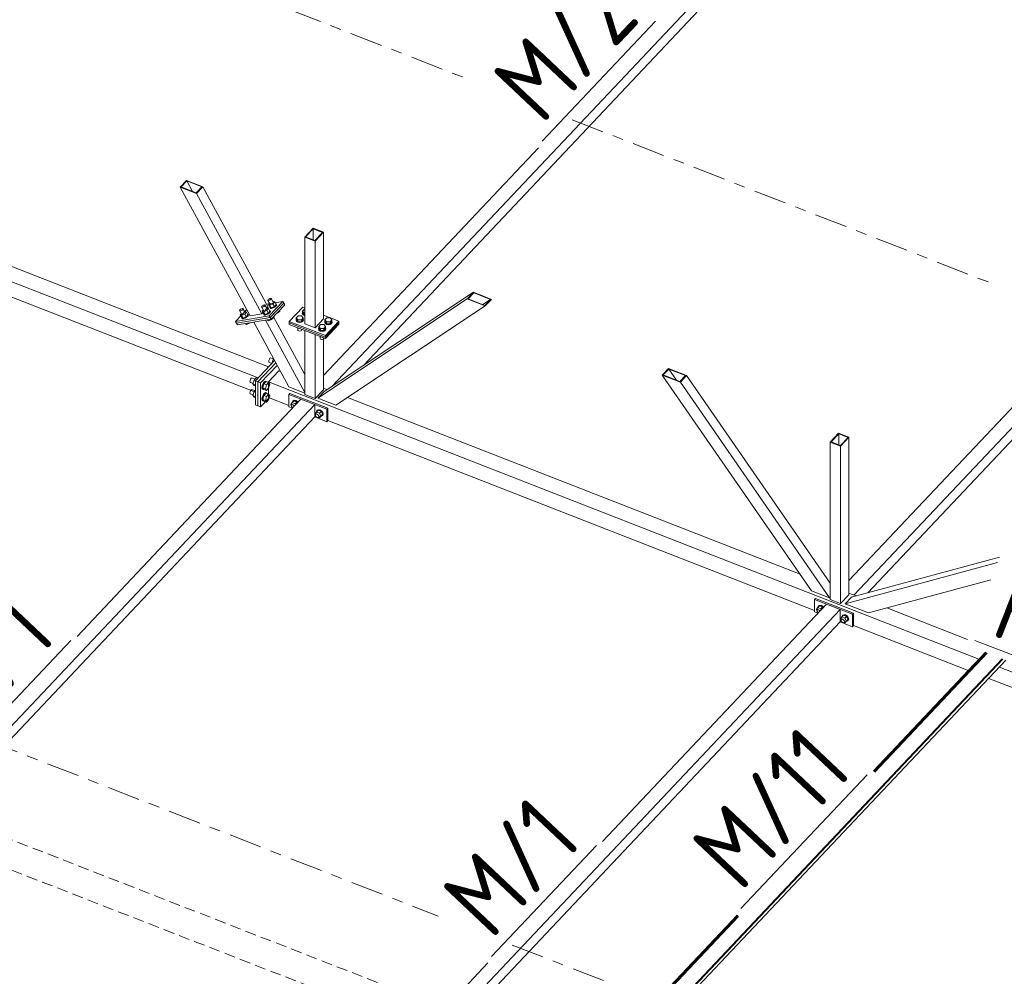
# Model space of a CAD drawing. Header units: millimetres. Extents: x -681 to 506, y -45 to 794.
# Tile 23 of 256: x -71 to -17, y 61 to 114. Entities that reach past the tile are written whole.
import ezdxf

# ---------------------------------------------------------------- set-up
doc = ezdxf.new("R2010")
doc.units = ezdxf.units.MM
doc.header["$LTSCALE"] = 0.6
for name, pattern in [('VERDECKT2', [1.5, 1, -0.5]), ('XKITLINE00', [0]), ('XKITLINE03', [6, 3, -1, 1, -1])]:
    doc.linetypes.add(name, pattern=pattern)
for name, color, linetype, lineweight in [('Bolt', 7, 'Continuous', 0), ('Part', 2, 'Continuous', 0), ('PartMark', 3, 'Continuous', 0), ('S-GRID', 1, 'Continuous', 0)]:
    doc.layers.add(name, color=color, linetype=linetype, lineweight=lineweight)
doc.styles.add('ISOCPEUR', font='ISOCPEUR.TTF')

msp = doc.modelspace()

# ---------------------------------------------------------------- linework, layer by layer
at = {"layer": 'Bolt', "color": 3, "linetype": 'XKITLINE00', "lineweight": 0}
for p, q in [((-57.769, 98.773), (-57.751, 98.802)), ((-57.751, 98.802), (-57.711, 98.834)), ((-57.711, 98.834), (-57.661, 98.861)), ((-57.629, 98.796), (-57.68, 98.769)), ((-57.661, 98.861), (-57.612, 98.876)), ((-57.589, 98.828), (-57.629, 98.796)), ((-57.612, 98.876), (-57.58, 98.874)), ((-57.571, 98.857), (-57.589, 98.828)), ((-57.58, 98.874), (-57.571, 98.857)), ((-57.465, 98.663), (-57.58, 98.874)), ((-59.309, 98.236), (-59.269, 98.269)), ((-59.269, 98.269), (-59.218, 98.296)), ((-59.218, 98.296), (-59.17, 98.311)), ((-59.147, 98.263), (-59.187, 98.231)), ((-59.17, 98.311), (-59.137, 98.309)), ((-59.129, 98.292), (-59.147, 98.263)), ((-59.137, 98.309), (-59.129, 98.292)), ((-59.023, 98.098), (-59.137, 98.309)), ((-58.115, 98.407), (-58.097, 98.435)), ((-58.106, 98.389), (-58.115, 98.407)), ((-58.074, 98.388), (-58.106, 98.389)), ((-57.991, 98.178), (-58.106, 98.389)), ((-58.097, 98.435), (-58.057, 98.468)), ((-58.025, 98.402), (-58.074, 98.388)), ((-58.057, 98.468), (-58.006, 98.495)), ((-57.975, 98.43), (-58.025, 98.402)), ((-58.006, 98.495), (-57.958, 98.51)), ((-57.935, 98.462), (-57.975, 98.43)), ((-57.958, 98.51), (-57.926, 98.508)), ((-57.917, 98.491), (-57.935, 98.462)), ((-57.926, 98.508), (-57.917, 98.491)), ((-57.811, 98.297), (-57.926, 98.508)), ((-57.73, 98.31), (-57.83, 98.204)), ((-57.829, 98.331), (-57.801, 98.343)), ((-57.801, 98.343), (-57.73, 98.31)), ((-57.76, 98.755), (-57.769, 98.773)), ((-57.728, 98.754), (-57.76, 98.755)), ((-57.645, 98.544), (-57.76, 98.755)), ((-57.73, 98.31), (-57.65, 98.163)), ((-57.68, 98.769), (-57.728, 98.754)), ((-57.67, 98.59), (-57.726, 98.531)), ((-57.726, 98.531), (-57.655, 98.498)), ((-57.646, 98.384), (-57.726, 98.531)), ((-57.658, 98.379), (-57.65, 98.391)), ((-57.642, 98.347), (-57.658, 98.379)), ((-57.484, 98.571), (-57.655, 98.498)), ((-57.655, 98.498), (-57.575, 98.351)), ((-57.646, 98.384), (-57.575, 98.351)), ((-57.582, 98.344), (-57.642, 98.347)), ((-57.627, 98.319), (-57.642, 98.347)), ((-57.627, 98.319), (-57.567, 98.316)), ((-57.493, 98.371), (-57.582, 98.344)), ((-57.575, 98.351), (-57.404, 98.424)), ((-57.567, 98.316), (-57.478, 98.343)), ((-57.399, 98.421), (-57.493, 98.371)), ((-57.484, 98.697), (-57.455, 98.709)), ((-57.384, 98.676), (-57.484, 98.571)), ((-57.484, 98.571), (-57.404, 98.424)), ((-57.478, 98.343), (-57.384, 98.394)), ((-57.455, 98.709), (-57.384, 98.676)), ((-57.404, 98.424), (-57.304, 98.529)), ((-57.326, 98.481), (-57.399, 98.421)), ((-57.384, 98.676), (-57.304, 98.529)), ((-57.384, 98.394), (-57.311, 98.454)), ((-57.292, 98.534), (-57.326, 98.481)), ((-57.325, 98.567), (-57.308, 98.567)), ((-57.311, 98.454), (-57.277, 98.507)), ((-57.308, 98.567), (-57.292, 98.534)), ((-57.293, 98.539), (-57.308, 98.567)), ((-57.277, 98.507), (-57.293, 98.539)), ((-55.853, 98.17), (-55.753, 98.276)), ((-55.753, 98.276), (-55.732, 98.275)), ((-59.327, 98.208), (-59.309, 98.236)), ((-59.318, 98.19), (-59.327, 98.208)), ((-59.285, 98.189), (-59.318, 98.19)), ((-59.203, 97.979), (-59.318, 98.19)), ((-59.237, 98.203), (-59.285, 98.189)), ((-59.228, 98.025), (-59.284, 97.966)), ((-59.284, 97.966), (-59.213, 97.933)), ((-59.204, 97.819), (-59.284, 97.966)), ((-59.187, 98.231), (-59.237, 98.203)), ((-59.216, 97.814), (-59.208, 97.826)), ((-59.2, 97.781), (-59.216, 97.814)), ((-59.042, 98.005), (-59.213, 97.933)), ((-59.213, 97.933), (-59.133, 97.786)), ((-59.204, 97.819), (-59.133, 97.786)), ((-59.14, 97.778), (-59.2, 97.781)), ((-59.185, 97.754), (-59.2, 97.781)), ((-59.185, 97.754), (-59.125, 97.751)), ((-59.051, 97.806), (-59.14, 97.778)), ((-59.133, 97.786), (-58.962, 97.858)), ((-59.125, 97.751), (-59.036, 97.778)), ((-58.957, 97.856), (-59.051, 97.806)), ((-58.942, 98.111), (-59.042, 98.005)), ((-59.042, 98.005), (-58.962, 97.858)), ((-59.041, 98.132), (-59.013, 98.144)), ((-59.036, 97.778), (-58.942, 97.829)), ((-59.013, 98.144), (-58.942, 98.111)), ((-58.962, 97.858), (-58.862, 97.964)), ((-58.883, 97.916), (-58.957, 97.856)), ((-58.942, 98.111), (-58.862, 97.964)), ((-58.942, 97.829), (-58.868, 97.888)), ((-58.883, 98.002), (-58.866, 98.001)), ((-58.85, 97.969), (-58.883, 97.916)), ((-58.868, 97.888), (-58.835, 97.942)), ((-58.866, 98.001), (-58.85, 97.969)), ((-58.851, 97.974), (-58.866, 98.001)), ((-58.835, 97.942), (-58.851, 97.974)), ((-58.016, 98.224), (-58.072, 98.164)), ((-58.072, 98.164), (-58.001, 98.131)), ((-57.992, 98.017), (-58.072, 98.164)), ((-58.004, 98.013), (-57.996, 98.025)), ((-57.988, 97.98), (-58.004, 98.013)), ((-57.83, 98.204), (-58.001, 98.131)), ((-58.001, 98.131), (-57.921, 97.984)), ((-57.992, 98.017), (-57.921, 97.984)), ((-57.928, 97.977), (-57.988, 97.98)), ((-57.973, 97.953), (-57.988, 97.98)), ((-57.973, 97.953), (-57.913, 97.95)), ((-57.839, 98.005), (-57.928, 97.977)), ((-57.921, 97.984), (-57.75, 98.057)), ((-57.913, 97.95), (-57.824, 97.977)), ((-57.745, 98.055), (-57.839, 98.005)), ((-57.83, 98.204), (-57.75, 98.057)), ((-57.824, 97.977), (-57.73, 98.027)), ((-57.75, 98.057), (-57.65, 98.163)), ((-57.672, 98.115), (-57.745, 98.055)), ((-57.73, 98.027), (-57.657, 98.087)), ((-57.638, 98.168), (-57.672, 98.115)), ((-57.671, 98.201), (-57.654, 98.2)), ((-57.657, 98.087), (-57.623, 98.14)), ((-57.654, 98.2), (-57.638, 98.168)), ((-57.639, 98.173), (-57.654, 98.2)), ((-57.623, 98.14), (-57.639, 98.173)), ((-57.557, 97.704), (-57.573, 97.731)), ((-57.557, 97.704), (-57.458, 97.809)), ((-57.458, 97.809), (-57.473, 97.837)), ((-57.28, 98.041), (-57.212, 98.07)), ((-57.212, 98.07), (-57.227, 98.098)), ((-57.212, 98.07), (-57.112, 98.176)), ((-57.112, 98.176), (-57.127, 98.203)), ((-56.212, 97.697), (-56.199, 97.726)), ((-56.199, 97.804), (-56.099, 97.909)), ((-56.199, 97.697), (-56.199, 97.804)), ((-56.106, 97.695), (-56.199, 97.804)), ((-56.099, 97.909), (-55.907, 97.907)), ((-55.814, 97.798), (-55.914, 97.692)), ((-55.907, 97.907), (-55.814, 97.798)), ((-55.866, 98.064), (-55.853, 98.093)), ((-55.841, 97.997), (-55.866, 98.064)), ((-55.866, 98.038), (-55.866, 98.064)), ((-55.866, 98.038), (-55.841, 97.972)), ((-55.853, 98.063), (-55.853, 98.17)), ((-55.76, 98.061), (-55.853, 98.17)), ((-55.76, 97.955), (-55.853, 98.063)), ((-55.767, 97.948), (-55.841, 97.997)), ((-55.841, 97.972), (-55.767, 97.922)), ((-55.814, 97.692), (-55.814, 97.798)), ((-55.814, 97.726), (-55.801, 97.692)), ((-55.732, 97.941), (-55.767, 97.948)), ((-55.767, 97.922), (-55.732, 97.916)), ((-55.76, 97.955), (-55.76, 98.061)), ((-55.732, 98.061), (-55.76, 98.061)), ((-55.732, 97.955), (-55.76, 97.955)), ((-54.618, 97.688), (-54.518, 97.794)), ((-54.518, 97.794), (-54.326, 97.791)), ((-54.326, 97.791), (-54.233, 97.683)), ((-59.012, 97.465), (-59.021, 97.483)), ((-59.012, 97.465), (-58.94, 97.432)), ((-58.94, 97.432), (-58.972, 97.491)), ((-58.94, 97.432), (-58.769, 97.505)), ((-58.769, 97.505), (-58.779, 97.522)), ((-58.769, 97.505), (-58.748, 97.527)), ((-57.8, 97.664), (-57.809, 97.681)), ((-57.8, 97.664), (-57.729, 97.631)), ((-57.729, 97.631), (-57.76, 97.689)), ((-57.729, 97.631), (-57.557, 97.704)), ((-56.187, 97.631), (-56.212, 97.697)), ((-56.212, 97.672), (-56.212, 97.697)), ((-56.212, 97.672), (-56.187, 97.605)), ((-56.199, 97.697), (-56.106, 97.589)), ((-56.113, 97.581), (-56.187, 97.631)), ((-56.187, 97.605), (-56.113, 97.556)), ((-56.106, 97.231), (-56.124, 97.252)), ((-56.118, 97.143), (-56.118, 97.244)), ((-56.011, 97.562), (-56.113, 97.581)), ((-56.113, 97.556), (-56.011, 97.537)), ((-56.106, 97.589), (-56.106, 97.695)), ((-55.914, 97.692), (-56.106, 97.695)), ((-56.106, 97.589), (-55.914, 97.586)), ((-56.106, 97.231), (-56.106, 97.245)), ((-56.069, 97.231), (-56.106, 97.231)), ((-55.908, 97.579), (-56.011, 97.562)), ((-56.011, 97.537), (-55.908, 97.553)), ((-55.914, 97.586), (-55.814, 97.692)), ((-55.914, 97.586), (-55.914, 97.692)), ((-55.831, 97.626), (-55.908, 97.579)), ((-55.908, 97.553), (-55.831, 97.6)), ((-55.895, 97.14), (-55.895, 97.163)), ((-55.801, 97.692), (-55.831, 97.626)), ((-55.831, 97.6), (-55.801, 97.666)), ((-55.801, 97.666), (-55.801, 97.692)), ((-54.977, 97.216), (-54.964, 97.245)), ((-54.952, 97.149), (-54.977, 97.216)), ((-54.977, 97.19), (-54.977, 97.216)), ((-54.977, 97.19), (-54.952, 97.124)), ((-54.964, 97.322), (-54.864, 97.428)), ((-54.964, 97.215), (-54.964, 97.322)), ((-54.871, 97.213), (-54.964, 97.322)), ((-54.964, 97.215), (-54.871, 97.107)), ((-54.871, 97.107), (-54.871, 97.213)), ((-54.679, 97.211), (-54.871, 97.213)), ((-54.864, 97.428), (-54.672, 97.425)), ((-54.579, 97.316), (-54.679, 97.211)), ((-54.679, 97.104), (-54.679, 97.211)), ((-54.679, 97.104), (-54.579, 97.21)), ((-54.672, 97.425), (-54.579, 97.316)), ((-54.631, 97.582), (-54.618, 97.611)), ((-54.606, 97.516), (-54.631, 97.582)), ((-54.631, 97.556), (-54.631, 97.582)), ((-54.631, 97.556), (-54.606, 97.49)), ((-54.618, 97.582), (-54.618, 97.688)), ((-54.526, 97.58), (-54.618, 97.688)), ((-54.618, 97.582), (-54.526, 97.473)), ((-54.532, 97.466), (-54.606, 97.516)), ((-54.606, 97.49), (-54.532, 97.441)), ((-54.566, 97.21), (-54.596, 97.144)), ((-54.596, 97.119), (-54.566, 97.184)), ((-54.579, 97.21), (-54.579, 97.316)), ((-54.579, 97.244), (-54.566, 97.21)), ((-54.566, 97.184), (-54.566, 97.21)), ((-54.43, 97.447), (-54.532, 97.466)), ((-54.532, 97.441), (-54.43, 97.421)), ((-54.526, 97.473), (-54.526, 97.58)), ((-54.333, 97.577), (-54.526, 97.58)), ((-54.526, 97.473), (-54.333, 97.471)), ((-54.327, 97.463), (-54.43, 97.447)), ((-54.43, 97.421), (-54.327, 97.438)), ((-54.233, 97.683), (-54.333, 97.577)), ((-54.333, 97.471), (-54.333, 97.577)), ((-54.333, 97.471), (-54.233, 97.576)), ((-54.25, 97.511), (-54.327, 97.463)), ((-54.327, 97.438), (-54.25, 97.485)), ((-54.22, 97.576), (-54.25, 97.511)), ((-54.25, 97.485), (-54.22, 97.551)), ((-54.233, 97.576), (-54.233, 97.683)), ((-54.233, 97.611), (-54.22, 97.576)), ((-54.22, 97.551), (-54.22, 97.576)), ((-56.118, 97.143), (-56.104, 97.107)), ((-56.104, 97.107), (-56.064, 97.08)), ((-56.064, 97.08), (-56.009, 97.07)), ((-56.009, 97.07), (-55.953, 97.079)), ((-55.953, 97.079), (-55.911, 97.104)), ((-55.911, 97.104), (-55.895, 97.14)), ((-54.878, 97.1), (-54.952, 97.149)), ((-54.952, 97.124), (-54.878, 97.074)), ((-54.871, 96.75), (-54.889, 96.771)), ((-54.883, 96.661), (-54.883, 96.763)), ((-54.883, 96.661), (-54.869, 96.625)), ((-54.776, 97.081), (-54.878, 97.1)), ((-54.878, 97.074), (-54.776, 97.055)), ((-54.871, 97.107), (-54.679, 97.104)), ((-54.871, 96.75), (-54.871, 96.764)), ((-54.834, 96.749), (-54.871, 96.75)), ((-54.869, 96.625), (-54.829, 96.598)), ((-54.673, 97.097), (-54.776, 97.081)), ((-54.776, 97.055), (-54.673, 97.071)), ((-54.718, 96.597), (-54.677, 96.622)), ((-54.677, 96.622), (-54.66, 96.658)), ((-54.596, 97.144), (-54.673, 97.097)), ((-54.673, 97.071), (-54.596, 97.119)), ((-54.66, 96.658), (-54.66, 96.681)), ((-54.829, 96.598), (-54.774, 96.588)), ((-54.774, 96.588), (-54.718, 96.597)), ((-57.649, 95.568), (-57.683, 95.517)), ((-57.614, 95.591), (-57.649, 95.568)), ((-57.614, 95.591), (-57.44, 95.523)), ((-57.709, 95.453), (-57.718, 95.392)), ((-57.718, 95.392), (-57.709, 95.351)), ((-57.683, 95.517), (-57.709, 95.453)), ((-57.709, 95.351), (-57.683, 95.34)), ((-57.683, 95.34), (-57.683, 95.341)), ((-57.683, 95.34), (-57.542, 95.285)), ((-57.541, 95.287), (-57.49, 95.47)), ((-57.49, 95.47), (-57.438, 95.525)), ((-57.49, 95.47), (-57.401, 95.435)), ((-58.686, 94.469), (-58.721, 94.418)), ((-58.652, 94.492), (-58.686, 94.469)), ((-58.652, 94.492), (-58.478, 94.424)), ((-58.408, 94.498), (-58.528, 94.371)), ((-58.408, 94.498), (-58.319, 94.463)), ((-58.746, 94.354), (-58.755, 94.293)), ((-58.755, 94.293), (-58.746, 94.252)), ((-58.721, 94.418), (-58.746, 94.354)), ((-58.746, 94.252), (-58.721, 94.241)), ((-58.721, 94.241), (-58.72, 94.242)), ((-58.721, 94.241), (-58.579, 94.186)), ((-58.528, 94.371), (-58.588, 94.154)), ((-58.588, 94.154), (-58.528, 94.065)), ((-58.588, 94.154), (-58.451, 94.101)), ((-58.528, 94.371), (-58.438, 94.336)), ((-58.528, 94.065), (-58.451, 94.035)), ((-58.074, 94.062), (-58.091, 93.951)), ((-58.091, 93.951), (-58.074, 93.875)), ((-58.028, 94.18), (-58.074, 94.062)), ((-58.053, 93.936), (-58.036, 94.047)), ((-58.036, 93.86), (-58.053, 93.936)), ((-57.986, 94.16), (-58.046, 93.943)), ((-58.046, 93.943), (-57.986, 93.853)), ((-58.046, 93.943), (-57.904, 93.888)), ((-58.036, 94.047), (-57.99, 94.165)), ((-57.964, 94.272), (-58.028, 94.18)), ((-57.99, 94.165), (-57.926, 94.257)), ((-57.866, 94.287), (-57.986, 94.16)), ((-57.986, 94.16), (-57.844, 94.104)), ((-57.901, 94.314), (-57.964, 94.272)), ((-57.926, 94.257), (-57.863, 94.299)), ((-57.904, 93.888), (-57.844, 94.104)), ((-57.901, 94.314), (-57.863, 94.299)), ((-57.866, 94.287), (-57.724, 94.231)), ((-57.863, 94.299), (-57.816, 94.28)), ((-57.844, 94.104), (-57.724, 94.231)), ((-57.724, 93.925), (-57.844, 93.798)), ((-57.816, 94.28), (-57.813, 94.266)), ((-57.724, 94.231), (-57.664, 94.141)), ((-57.664, 94.141), (-57.724, 93.925)), ((-58.746, 93.716), (-58.755, 93.655)), ((-58.755, 93.655), (-58.746, 93.614)), ((-58.721, 93.78), (-58.746, 93.716)), ((-58.746, 93.614), (-58.721, 93.603)), ((-58.686, 93.83), (-58.721, 93.78)), ((-58.721, 93.603), (-58.72, 93.603)), ((-58.721, 93.603), (-58.579, 93.548)), ((-58.652, 93.853), (-58.686, 93.83)), ((-58.652, 93.853), (-58.478, 93.785)), ((-58.528, 93.733), (-58.588, 93.516)), ((-58.588, 93.516), (-58.528, 93.426)), ((-58.588, 93.516), (-58.451, 93.463)), ((-58.451, 93.814), (-58.528, 93.733)), ((-58.528, 93.733), (-58.451, 93.703)), ((-58.528, 93.426), (-58.451, 93.396)), ((-58.074, 93.424), (-58.091, 93.312)), ((-58.074, 93.875), (-58.028, 93.856)), ((-58.028, 93.541), (-58.074, 93.424)), ((-58.053, 93.297), (-58.036, 93.409)), ((-57.986, 93.521), (-58.046, 93.305)), ((-57.99, 93.841), (-58.036, 93.86)), ((-58.036, 93.409), (-57.99, 93.527)), ((-58.028, 93.856), (-58.027, 93.856)), ((-58.028, 93.856), (-57.99, 93.841)), ((-57.964, 93.634), (-58.028, 93.541)), ((-57.976, 93.85), (-57.99, 93.841)), ((-57.99, 93.527), (-57.926, 93.619)), ((-57.986, 93.853), (-57.844, 93.798)), ((-57.866, 93.648), (-57.986, 93.521)), ((-57.986, 93.521), (-57.844, 93.466)), ((-57.901, 93.676), (-57.964, 93.634)), ((-57.926, 93.619), (-57.863, 93.661)), ((-57.844, 93.798), (-57.904, 93.888)), ((-57.904, 93.249), (-57.844, 93.466)), ((-57.901, 93.676), (-57.863, 93.661)), ((-57.866, 93.648), (-57.724, 93.593)), ((-57.863, 93.661), (-57.816, 93.642)), ((-57.844, 93.466), (-57.724, 93.593)), ((-57.816, 93.642), (-57.813, 93.628)), ((-57.724, 93.593), (-57.664, 93.503)), ((-57.664, 93.503), (-57.724, 93.286)), ((-58.091, 93.312), (-58.074, 93.237)), ((-58.074, 93.237), (-58.028, 93.217)), ((-58.036, 93.222), (-58.053, 93.297)), ((-58.046, 93.305), (-57.986, 93.215)), ((-58.046, 93.305), (-57.904, 93.249)), ((-57.99, 93.202), (-58.036, 93.222)), ((-58.028, 93.217), (-58.027, 93.218)), ((-58.028, 93.217), (-57.99, 93.202)), ((-57.976, 93.211), (-57.99, 93.202)), ((-57.986, 93.215), (-57.844, 93.159)), ((-57.844, 93.159), (-57.904, 93.249)), ((-57.724, 93.286), (-57.844, 93.159)), ((-56.498, 93.03), (-56.416, 93.126)), ((-56.468, 92.973), (-56.498, 93.03)), ((-56.475, 92.954), (-56.462, 92.992)), ((-56.462, 92.907), (-56.475, 92.954)), ((-56.462, 92.992), (-56.416, 93.041)), ((-56.462, 92.992), (-56.427, 93.009)), ((-56.427, 92.862), (-56.462, 92.907)), ((-56.427, 93.009), (-56.38, 93.002)), ((-56.387, 92.837), (-56.427, 92.862)), ((-56.417, 93.132), (-56.393, 93.202)), ((-56.415, 93.126), (-56.417, 93.132)), ((-56.416, 93.126), (-56.324, 93.224)), ((-56.251, 93.062), (-56.416, 93.126)), ((-56.393, 93.202), (-56.329, 93.234)), ((-56.393, 93.202), (-56.376, 93.22)), ((-56.38, 93.002), (-56.332, 92.972)), ((-56.312, 93.253), (-56.376, 93.22)), ((-56.332, 92.972), (-56.299, 92.93)), ((-56.329, 93.234), (-56.241, 93.221)), ((-56.159, 93.159), (-56.324, 93.224)), ((-56.224, 93.24), (-56.312, 93.253)), ((-56.251, 93.062), (-56.159, 93.159)), ((-56.224, 93.009), (-56.251, 93.062)), ((-56.241, 93.221), (-56.153, 93.166)), ((-56.136, 93.184), (-56.224, 93.24)), ((-56.132, 93.107), (-56.159, 93.159)), ((-56.153, 93.166), (-56.119, 93.121)), ((-56.101, 93.139), (-56.136, 93.184)), ((-55.168, 92.512), (-55.086, 92.607)), ((-55.139, 92.454), (-55.168, 92.512)), ((-55.145, 92.436), (-55.132, 92.473)), ((-55.132, 92.388), (-55.145, 92.436)), ((-55.132, 92.473), (-55.086, 92.522)), ((-55.132, 92.473), (-55.097, 92.491)), ((-55.097, 92.343), (-55.132, 92.388)), ((-55.097, 92.491), (-55.05, 92.484)), ((-55.05, 92.313), (-55.097, 92.343)), ((-55.087, 92.614), (-55.064, 92.683)), ((-55.086, 92.608), (-55.087, 92.614)), ((-55.086, 92.607), (-54.994, 92.705)), ((-55.086, 92.607), (-54.921, 92.543)), ((-55.064, 92.683), (-54.999, 92.716)), ((-55.064, 92.683), (-55.046, 92.701)), ((-55.05, 92.484), (-55.002, 92.454)), ((-55.002, 92.306), (-55.05, 92.313)), ((-54.982, 92.734), (-55.046, 92.701)), ((-55.002, 92.454), (-54.968, 92.409)), ((-54.968, 92.324), (-55.002, 92.306)), ((-54.999, 92.716), (-54.911, 92.703)), ((-54.829, 92.641), (-54.994, 92.705)), ((-54.988, 92.314), (-54.921, 92.288)), ((-54.894, 92.721), (-54.982, 92.734)), ((-54.968, 92.409), (-54.955, 92.361)), ((-54.968, 92.324), (-54.921, 92.373)), ((-54.955, 92.361), (-54.968, 92.324)), ((-54.921, 92.543), (-54.829, 92.641)), ((-54.921, 92.543), (-54.839, 92.383)), ((-54.921, 92.288), (-54.829, 92.385)), ((-54.921, 92.288), (-54.839, 92.383)), ((-54.911, 92.703), (-54.824, 92.647)), ((-54.806, 92.665), (-54.894, 92.721)), ((-54.839, 92.383), (-54.747, 92.481)), ((-54.824, 92.374), (-54.837, 92.377)), ((-54.747, 92.481), (-54.829, 92.641)), ((-54.829, 92.385), (-54.747, 92.481)), ((-54.824, 92.647), (-54.759, 92.564)), ((-54.759, 92.407), (-54.824, 92.374)), ((-54.742, 92.583), (-54.806, 92.665)), ((-54.759, 92.564), (-54.736, 92.477)), ((-54.736, 92.477), (-54.759, 92.407)), ((-54.759, 92.407), (-54.742, 92.425)), ((-54.718, 92.495), (-54.742, 92.583)), ((-54.742, 92.425), (-54.718, 92.495)), ((-27.526, 81.73), (-27.444, 81.825)), ((-27.496, 81.672), (-27.526, 81.73)), ((-27.503, 81.654), (-27.49, 81.691)), ((-27.49, 81.606), (-27.503, 81.654)), ((-27.49, 81.691), (-27.444, 81.74)), ((-27.49, 81.691), (-27.455, 81.709)), ((-27.455, 81.561), (-27.49, 81.606)), ((-27.455, 81.709), (-27.408, 81.702)), ((-27.415, 81.536), (-27.455, 81.561)), ((-27.445, 81.832), (-27.421, 81.901)), ((-27.443, 81.826), (-27.445, 81.832)), ((-27.444, 81.825), (-27.352, 81.923)), ((-27.279, 81.761), (-27.444, 81.825)), ((-27.421, 81.901), (-27.357, 81.934)), ((-27.421, 81.901), (-27.404, 81.92)), ((-27.408, 81.702), (-27.36, 81.672)), ((-27.34, 81.952), (-27.404, 81.92)), ((-27.36, 81.672), (-27.327, 81.629)), ((-27.357, 81.934), (-27.269, 81.921)), ((-27.187, 81.859), (-27.352, 81.923)), ((-27.252, 81.939), (-27.34, 81.952)), ((-27.279, 81.761), (-27.187, 81.859)), ((-27.252, 81.709), (-27.279, 81.761)), ((-27.269, 81.921), (-27.181, 81.865)), ((-27.164, 81.884), (-27.252, 81.939)), ((-27.16, 81.806), (-27.187, 81.859)), ((-27.181, 81.865), (-27.147, 81.821)), ((-27.129, 81.839), (-27.164, 81.884)), ((-26.01, 81.433), (-26.074, 81.401)), ((-25.922, 81.42), (-26.01, 81.433)), ((-26.196, 81.211), (-26.114, 81.307)), ((-26.167, 81.153), (-26.196, 81.211)), ((-26.173, 81.135), (-26.16, 81.173)), ((-26.16, 81.087), (-26.173, 81.135)), ((-26.16, 81.173), (-26.114, 81.221)), ((-26.16, 81.173), (-26.125, 81.19)), ((-26.125, 81.043), (-26.16, 81.087)), ((-26.125, 81.19), (-26.078, 81.183)), ((-26.078, 81.013), (-26.125, 81.043)), ((-26.115, 81.313), (-26.092, 81.383)), ((-26.114, 81.307), (-26.115, 81.313)), ((-26.114, 81.307), (-26.022, 81.404)), ((-26.114, 81.307), (-25.949, 81.242)), ((-26.092, 81.383), (-26.027, 81.415)), ((-26.092, 81.383), (-26.074, 81.401)), ((-26.078, 81.183), (-26.03, 81.153)), ((-26.03, 81.006), (-26.078, 81.013)), ((-26.03, 81.153), (-25.996, 81.108)), ((-25.996, 81.023), (-26.03, 81.006)), ((-26.027, 81.415), (-25.939, 81.402)), ((-25.857, 81.34), (-26.022, 81.404)), ((-26.016, 81.013), (-25.949, 80.987)), ((-25.996, 81.108), (-25.983, 81.061)), ((-25.996, 81.023), (-25.949, 81.072)), ((-25.983, 81.061), (-25.996, 81.023)), ((-25.949, 81.242), (-25.857, 81.34)), ((-25.949, 81.242), (-25.867, 81.083)), ((-25.949, 80.987), (-25.857, 81.085)), ((-25.949, 80.987), (-25.867, 81.083)), ((-25.939, 81.402), (-25.852, 81.347)), ((-25.834, 81.365), (-25.922, 81.42)), ((-25.867, 81.083), (-25.775, 81.18)), ((-25.852, 81.074), (-25.865, 81.076)), ((-25.775, 81.18), (-25.857, 81.34)), ((-25.857, 81.085), (-25.775, 81.18)), ((-25.852, 81.347), (-25.787, 81.264)), ((-25.787, 81.106), (-25.852, 81.074)), ((-25.77, 81.282), (-25.834, 81.365)), ((-25.787, 81.264), (-25.764, 81.176)), ((-25.764, 81.176), (-25.787, 81.106)), ((-25.787, 81.106), (-25.77, 81.125)), ((-25.746, 81.194), (-25.77, 81.282)), ((-25.77, 81.125), (-25.746, 81.194))]:
    msp.add_line(p, q, dxfattribs=at)
at = {"layer": 'Part', "color": 2, "linetype": 'XKITLINE00', "lineweight": 0}
for p, q in [((-22.9, 127.208), (-54.221, 94.03)), ((-141.661, 127.001), (-58.298, 94.485)), ((-52.493, 95.179), (-22.9, 126.527)), ((6.072, 115.907), (-25.456, 82.51)), ((-24.689, 82.642), (6.072, 115.226)), ((-42.854, 107.172), (-54.701, 94.623)), ((-62.25, 105.377), (-62.596, 105.011)), ((-62.546, 105.016), (-62.234, 105.346)), ((-62.25, 105.377), (-61.357, 105.029)), ((-62.234, 105.346), (-61.923, 104.773)), ((-61.408, 105.023), (-62.234, 105.346)), ((-82.684, 104.833), (-57.721, 95.096)), ((-62.596, 105.011), (-61.703, 104.662)), ((-62.596, 105.011), (-58.735, 97.91)), ((-62.546, 105.016), (-61.719, 104.694)), ((-61.719, 104.694), (-61.408, 105.023)), ((-61.357, 105.029), (-61.703, 104.662)), ((-57.743, 98.383), (-61.357, 105.029)), ((-61.703, 104.662), (-58.089, 98.016)), ((-83.429, 103.436), (-58.451, 93.694)), ((-55.27, 102.738), (-55.732, 102.25)), ((-55.686, 102.257), (-55.259, 102.709)), ((-55.27, 102.738), (-54.701, 102.516)), ((-55.259, 102.709), (-55.259, 102.09)), ((-54.746, 102.509), (-55.259, 102.709)), ((-55.732, 102.25), (-55.162, 102.027)), ((-55.732, 102.25), (-55.732, 97.478)), ((-55.686, 102.257), (-55.173, 102.057)), ((-55.173, 102.057), (-54.746, 102.509)), ((-55.162, 102.027), (-54.701, 102.516)), ((-54.701, 102.516), (-54.701, 97.744)), ((-55.162, 102.027), (-55.162, 97.256)), ((-46.781, 98.842), (-55.009, 93.37)), ((-46.435, 99.208), (-54.663, 93.736)), ((-46.435, 99.208), (-46.781, 98.842)), ((-46.781, 98.842), (-45.784, 98.453)), ((-46.415, 99.175), (-46.726, 98.846)), ((-46.726, 98.846), (-45.804, 98.486)), ((-45.438, 98.819), (-46.435, 99.208)), ((-45.493, 98.816), (-46.415, 99.175)), ((-45.92, 98.531), (-45.493, 98.816)), ((-45.804, 98.486), (-45.493, 98.816)), ((-45.784, 98.453), (-45.438, 98.819)), ((-58.922, 98.254), (-59.543, 97.597)), ((-58.089, 98.016), (-57.743, 98.383)), ((-57.833, 98.548), (-56.935, 98.696)), ((-56.935, 98.696), (-57.685, 97.902)), ((-57.635, 97.81), (-56.885, 98.604)), ((-56.885, 98.604), (-57.635, 97.81)), ((-57.585, 97.718), (-56.835, 98.512)), ((-56.885, 98.604), (-56.935, 98.696)), ((-56.835, 98.512), (-56.885, 98.604)), ((-56.588, 97.603), (-55.839, 98.397)), ((-55.839, 98.397), (-55.732, 98.355)), ((-45.784, 98.453), (-54.012, 92.981)), ((-57.685, 97.902), (-59.543, 97.597)), ((-59.493, 97.505), (-57.635, 97.81)), ((-59.493, 97.505), (-57.635, 97.81)), ((-57.585, 97.718), (-59.443, 97.413)), ((-58.089, 98.016), (-58.735, 97.91)), ((-57.635, 97.81), (-57.685, 97.902)), ((-57.635, 97.81), (-57.585, 97.718)), ((-55.732, 94.684), (-57.456, 97.855)), ((-55.162, 97.256), (-54.701, 97.744)), ((-54.701, 97.953), (-53.844, 97.619)), ((-59.543, 97.597), (-59.493, 97.505)), ((-59.443, 97.413), (-59.493, 97.505)), ((-58.545, 97.561), (-56.604, 93.992)), ((-55.732, 93.681), (-57.899, 97.667)), ((-56.588, 97.603), (-56.588, 97.518)), ((-56.588, 97.603), (-54.593, 96.825)), ((-56.588, 97.518), (-56.588, 97.433)), ((-56.588, 97.518), (-54.593, 96.74)), ((-56.588, 97.518), (-54.593, 96.74)), ((-56.588, 97.433), (-54.593, 96.655)), ((-55.732, 97.478), (-55.162, 97.256)), ((-54.593, 96.825), (-53.844, 97.619)), ((-54.593, 96.74), (-53.844, 97.534)), ((-53.844, 97.534), (-54.593, 96.74)), ((-53.844, 97.449), (-54.593, 96.655)), ((-53.844, 97.619), (-53.844, 97.534)), ((-53.844, 97.534), (-53.844, 97.449)), ((-55.732, 93.568), (-55.732, 97.099)), ((-55.162, 93.346), (-55.162, 96.877)), ((-54.701, 93.834), (-54.701, 96.697)), ((-54.593, 96.74), (-54.593, 96.825)), ((-54.593, 96.655), (-54.593, 96.74)), ((-13.882, 95.872), (-25.729, 83.323)), ((-57.394, 95.443), (-58.451, 94.323)), ((-57.322, 95.312), (-58.309, 94.267)), ((-58.309, 94.267), (-57.322, 95.312)), ((-58.166, 94.212), (-57.251, 95.181)), ((-35.676, 95.012), (-36.022, 94.645)), ((-35.676, 95.012), (-34.679, 94.623)), ((-57.157, 94.876), (-57.734, 94.265)), ((-57.157, 94.876), (-57.066, 94.84)), ((-36.022, 94.645), (-35.025, 94.257)), ((-36.022, 94.645), (-27.794, 82.754)), ((-35.967, 94.649), (-35.656, 94.979)), ((-35.967, 94.649), (-35.045, 94.29)), ((-35.656, 94.979), (-35.229, 94.361)), ((-34.734, 94.619), (-35.656, 94.979)), ((-35.045, 94.29), (-34.734, 94.619)), ((-34.679, 94.623), (-35.025, 94.257)), ((-26.76, 83.178), (-34.679, 94.623)), ((-58.451, 94.323), (-58.309, 94.267)), ((-58.451, 93.003), (-58.451, 94.323)), ((-58.309, 94.267), (-58.166, 94.212)), ((-58.309, 92.948), (-58.309, 94.267)), ((-58.309, 94.267), (-58.309, 92.948)), ((-58.166, 94.212), (-58.166, 92.892)), ((-57.734, 94.265), (-18.564, 78.987)), ((-57.734, 94.265), (-57.734, 93.414)), ((-56.604, 93.992), (-55.732, 93.651)), ((-54.701, 93.918), (-54.505, 93.841)), ((-35.025, 94.257), (-26.797, 82.365)), ((-58.166, 92.892), (-57.69, 93.397)), ((-57.734, 93.414), (-56.604, 92.973)), ((-56.546, 93.632), (-56.604, 93.571)), ((-56.604, 93.571), (-54.514, 92.756)), ((-56.604, 92.89), (-56.604, 93.571)), ((-54.457, 92.817), (-56.546, 93.632)), ((-55.732, 93.568), (-55.162, 93.346)), ((-55.162, 93.346), (-54.701, 93.834)), ((-54.663, 93.736), (-55.009, 93.37)), ((-55.009, 93.37), (-54.012, 92.981)), ((-53.379, 93.402), (-28.427, 83.67)), ((-55.179, 93.015), (-85.93, 60.441)), ((-55.939, 93.311), (-68.28, 80.238)), ((-58.309, 92.948), (-58.451, 93.003)), ((-58.309, 92.948), (-58.166, 92.892)), ((-56.604, 92.89), (-56.409, 92.814)), ((-55.179, 93.015), (-55.939, 93.311)), ((-55.179, 92.334), (-55.179, 93.015)), ((-84.203, 61.589), (-55.179, 92.334)), ((-55.179, 92.334), (-54.514, 92.075)), ((-54.457, 92.817), (-54.514, 92.756)), ((-54.514, 92.756), (-54.514, 92.075)), ((-54.457, 92.136), (-54.457, 92.817)), ((-54.514, 92.075), (-54.457, 92.136)), ((-54.457, 92.136), (-27.632, 81.673)), ((-26.298, 91.438), (-26.76, 90.949)), ((-26.714, 90.956), (-26.287, 91.408)), ((-26.298, 91.438), (-25.729, 91.215)), ((-26.287, 91.408), (-26.287, 90.79)), ((-25.774, 91.208), (-26.287, 91.408)), ((-26.201, 90.756), (-25.774, 91.208)), ((-26.19, 90.727), (-25.729, 91.215)), ((-25.729, 91.215), (-25.729, 82.533)), ((-26.76, 90.949), (-26.19, 90.727)), ((-26.76, 90.949), (-26.76, 82.267)), ((-26.714, 90.956), (-26.201, 90.756)), ((-26.19, 90.727), (-26.19, 82.045)), ((-25.938, 82.03), (-17.546, 84.307)), ((-25.593, 82.397), (-17.427, 84.611)), ((-24.659, 81.531), (-17.915, 83.36)), ((-26.797, 82.365), (-27.794, 82.754)), ((-26.19, 82.045), (-25.729, 82.533)), ((-25.729, 82.617), (-25.34, 82.465)), ((-26.967, 82.011), (-39.308, 68.938)), ((-27.574, 82.331), (-27.632, 82.27)), ((-27.632, 82.27), (-25.542, 81.455)), ((-27.632, 81.589), (-27.632, 82.27)), ((-25.485, 81.516), (-27.574, 82.331)), ((-26.207, 81.714), (-26.967, 82.011)), ((-26.797, 82.365), (-26.76, 82.405)), ((-26.76, 82.267), (-26.19, 82.045)), ((-25.938, 82.03), (-25.593, 82.397)), ((-24.659, 81.531), (-25.938, 82.03)), ((-26.207, 81.714), (-57.158, 48.928)), ((-27.632, 81.589), (-27.437, 81.513)), ((-26.207, 81.033), (-26.207, 81.714)), ((-25.485, 81.516), (-25.542, 81.455)), ((-25.542, 81.455), (-25.542, 80.774)), ((-25.485, 80.835), (-25.485, 81.516)), ((-23.648, 81.805), (-19.199, 80.07)), ((-56.394, 49.057), (-26.207, 81.033)), ((-26.207, 81.033), (-25.542, 80.774)), ((-25.542, 80.774), (-25.485, 80.835)), ((-25.485, 80.835), (-19.151, 78.365)), ((-24.383, 72.824), (-18.21, 79.362)), ((-24.355, 72.797), (-18.171, 79.347)), ((-18.107, 79.322), (-24.308, 72.753)), ((-42.537, 52.242), (-17.278, 78.999)), ((-42.498, 52.226), (-17.239, 78.983)), ((-41.182, 53.394), (-17.082, 78.922)), ((-17.437, 78.547), (-1.595, 72.368)), ((-18.024, 77.925), (-2.182, 71.746)), ((-43.47, 52.605), (-31.891, 64.87)), ((-43.431, 52.59), (-31.863, 64.844)), ((-31.816, 64.8), (-43.366, 52.565)), ((-45.637, 62.234), (-57.429, 49.743))]:
    msp.add_line(p, q, dxfattribs=at)
at = {"layer": 'Part', "color": 4, "linetype": 'VERDECKT2', "lineweight": 0}
for p, q in [((-75.76, 70.533), (-48.018, 59.712)), ((-76.913, 69.312), (-49.171, 58.491))]:
    msp.add_line(p, q, dxfattribs=at)
at = {"layer": 'PartMark', "color": 1, "linetype": 'XKITLINE00', "lineweight": 0}
for p, q in [((-42.652, 107.532), (-36.401, 114.154)), ((-74.407, 73.894), (-68.628, 80.016)), ((-18.79, 80.018), (-8.064, 75.834)), ((-31.689, 65.23), (-24.73, 72.601)), ((-45.435, 62.594), (-39.656, 68.716))]:
    msp.add_line(p, q, dxfattribs=at)
at = {"layer": 'S-GRID', "color": 1, "linetype": 'XKITLINE03', "lineweight": 0}
for p, q in [((-69.955, 120.018), (-46.959, 111.048)), ((-40.983, 108.717), (-17.987, 99.747)), ((-73.262, 74.524), (-48.37, 64.815)), ((-44.29, 63.224), (-29.761, 57.556))]:
    msp.add_line(p, q, dxfattribs=at)

# ---------------------------------------------------------------- texts
at = {"layer": 'PartMark', "color": 1, "style": 'ISOCPEUR', "width": 0.85}
for s, rotation, p in [('M/2', 46.6502, (-42.676, 108.38)), ('RT/6', -21.3083, (-18.013, 80.359)), ('M/1', 46.6502, (-74.431, 74.743)), ('M/11', 46.6502, (-31.714, 66.078)), ('M/1', 46.6502, (-45.459, 63.442))]:
    msp.add_text(s, height=4, rotation=rotation, dxfattribs=at).set_placement(p)

doc.saveas('drawing.dxf')
